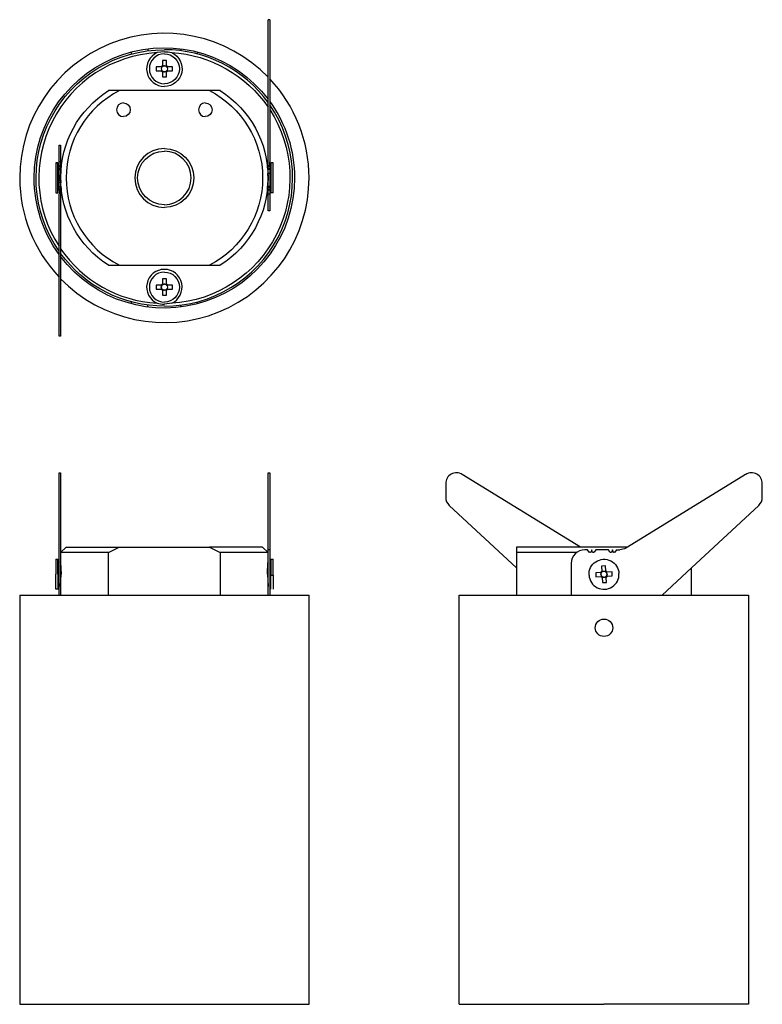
# Model space of a CAD drawing. Extents: x 0 to 136, y 0 to 180.
import ezdxf

# ---------------------------------------------------------------- set-up
doc = ezdxf.new("R2010")
doc.units = 0
doc.header["$MEASUREMENT"] = 0
doc.layers.add('MAKE2D$VISIBILE$CURVE', color=7, linetype='CONTINUOUS')

msp = doc.modelspace()

# ---------------------------------------------------------------- linework, layer by layer
at = {"layer": 'MAKE2D$VISIBILE$CURVE', "color": 7}
for p, q in [((45.5, 177.38), (45.5, 180.43)), ((45.8, 180.43), (45.5, 180.43)), ((45.8, 180.43), (45.8, 177.38)), ((45.5, 169.9), (45.5, 177.38)), ((45.8, 177.38), (45.8, 169.59)), ((23.5, 175.09), (23.5, 174.74)), ((29.5, 175.09), (29.5, 174.74)), ((20.5, 174.15), (20.5, 174.51)), ((26.5, 174.55), (25.16, 174.39)), ((32.5, 174.51), (32.5, 174.15)), ((25, 171.8), (25, 171.06)), ((25.91, 171.8), (25, 171.8)), ((26.08, 171.8), (25.91, 171.8)), ((26, 171.8), (26, 171.68)), ((26.87, 172.93), (26.13, 172.93)), ((26.13, 172.93), (26.13, 172.02)), ((26.13, 172.02), (26.13, 171.84)), ((26.25, 171.93), (26.13, 171.93)), ((26.87, 171.93), (26.75, 171.93)), ((26.87, 172.02), (26.87, 172.93)), ((26.87, 171.84), (26.87, 172.02)), ((27, 171.8), (26.92, 171.8)), ((27, 171.8), (27, 171.8)), ((27, 171.68), (27, 171.8)), ((27.09, 171.8), (27, 171.8)), ((28, 171.8), (27.09, 171.8)), ((28, 171.06), (28, 171.8)), ((25, 171.06), (25.91, 171.06)), ((25.91, 171.06), (26.08, 171.06)), ((26, 171.18), (26, 171.06)), ((26.13, 171.01), (26.13, 170.84)), ((26.13, 170.93), (26.25, 170.93)), ((26.13, 170.84), (26.13, 169.93)), ((26.13, 169.93), (26.87, 169.93)), ((26.5, 170.86), (26.25, 170.93)), ((26.5, 170.86), (26.75, 170.93)), ((26.5, 170.87), (26.5, 170.86)), ((26.87, 170.93), (26.75, 170.93)), ((26.87, 170.84), (26.87, 171.01)), ((26.87, 169.93), (26.87, 170.84)), ((26.92, 171.06), (27, 171.06)), ((27, 171.06), (27, 171.18)), ((27, 171.06), (27, 171.06)), ((27, 171.06), (27.09, 171.06)), ((27.09, 171.06), (28, 171.06)), ((45.5, 155.41), (45.5, 169.9)), ((45.8, 169.59), (45.8, 155.41)), ((18.25, 167.43), (16.25, 167.43)), ((34.75, 167.43), (18.25, 167.43)), ((36.75, 167.43), (34.75, 167.43)), ((7.2, 154.93), (7.2, 157.43)), ((7.2, 157.43), (7.5, 157.43)), ((7.5, 157.43), (7.5, 154.93)), ((45.5, 154.36), (45.5, 155.41)), ((45.8, 155.41), (45.8, 154.36)), ((6.6, 154.18), (6.6, 148.68)), ((6.6, 154.18), (7, 154.18)), ((7, 154.18), (6.6, 154.18)), ((7, 148.68), (7, 154.18)), ((7.2, 154.43), (7.2, 154.93)), ((7.2, 154.14), (7.2, 154.43)), ((7.2, 154.43), (7.5, 154.43)), ((7.2, 153.78), (7.2, 154.14)), ((7.2, 153.68), (7.2, 153.78)), ((7.2, 153.58), (7.2, 153.68)), ((7.2, 153.68), (7.5, 153.68)), ((7.2, 153.22), (7.2, 153.58)), ((7.2, 153.58), (7.5, 153.58)), ((7.5, 154.93), (7.5, 154.43)), ((7.5, 154.43), (7.5, 154.14)), ((7.5, 154.14), (7.5, 153.78)), ((7.5, 153.78), (7.5, 153.68)), ((7.5, 153.68), (7.5, 153.58)), ((7.5, 153.58), (7.5, 153.22)), ((7.62, 153.56), (7.56, 152.96)), ((45.44, 152.95), (45.38, 153.52)), ((45.5, 153.73), (45.5, 154.36)), ((45.5, 153.44), (45.5, 153.73)), ((45.5, 153.73), (45.8, 153.73)), ((45.5, 153.08), (45.5, 153.44)), ((45.8, 153.44), (45.5, 153.44)), ((45.8, 153.73), (45.8, 154.36)), ((45.8, 153.73), (45.8, 153.44)), ((45.8, 153.44), (45.8, 153.08)), ((46, 154.17), (46, 148.68)), ((46.4, 154.17), (46, 154.17)), ((46.4, 148.68), (46.4, 154.17)), ((7.2, 152.93), (7.2, 153.22)), ((7.2, 153.22), (7.5, 153.22)), ((7.5, 152.93), (7.2, 152.93)), ((7.2, 150.63), (7.2, 152.93)), ((7.5, 153.22), (7.5, 152.93)), ((7.5, 152.93), (7.5, 150.63)), ((7.56, 152.95), (7.52, 152.26)), ((45.5, 151.43), (45.48, 152.26)), ((45.5, 152.98), (45.5, 153.08)), ((45.8, 153.08), (45.5, 153.08)), ((45.5, 152.88), (45.5, 152.98)), ((45.8, 152.98), (45.5, 152.98)), ((45.5, 152.52), (45.5, 152.88)), ((45.5, 152.23), (45.5, 152.52)), ((45.5, 149.93), (45.5, 152.23)), ((45.8, 152.23), (45.5, 152.23)), ((45.8, 153.08), (45.8, 152.98)), ((45.8, 152.98), (45.8, 152.88)), ((45.8, 152.88), (45.8, 152.52)), ((45.8, 152.52), (45.8, 152.23)), ((45.8, 152.23), (45.8, 149.93)), ((7.2, 150.34), (7.2, 150.63)), ((7.2, 150.63), (7.5, 150.63)), ((7.2, 149.98), (7.2, 150.34)), ((7.2, 149.88), (7.2, 149.98)), ((7.2, 149.78), (7.2, 149.88)), ((7.2, 149.88), (7.5, 149.88)), ((7.2, 149.42), (7.2, 149.78)), ((7.2, 149.78), (7.5, 149.78)), ((7.5, 151.43), (7.52, 150.59)), ((7.5, 150.63), (7.5, 150.34)), ((7.5, 150.34), (7.5, 149.98)), ((7.5, 149.98), (7.5, 149.88)), ((7.5, 149.88), (7.5, 149.78)), ((7.5, 149.78), (7.5, 149.42)), ((7.56, 149.9), (7.62, 149.34)), ((7.56, 149.9), (7.6, 149.45)), ((45.38, 149.3), (45.48, 150.59)), ((45.5, 149.64), (45.5, 149.93)), ((45.5, 149.93), (45.8, 149.93)), ((45.8, 149.93), (45.8, 149.64)), ((6.6, 148.68), (7, 148.68)), ((7.2, 149.13), (7.2, 149.42)), ((7.2, 149.42), (7.5, 149.42)), ((7.2, 149.13), (7.2, 148.49)), ((7.5, 149.13), (7.2, 149.13)), ((7.2, 147.45), (7.2, 148.49)), ((7.5, 149.42), (7.5, 149.13)), ((7.5, 149.13), (7.5, 148.49)), ((7.5, 148.49), (7.5, 147.45)), ((45.5, 149.28), (45.5, 149.64)), ((45.8, 149.64), (45.5, 149.64)), ((45.5, 149.18), (45.5, 149.28)), ((45.8, 149.28), (45.5, 149.28)), ((45.5, 149.08), (45.5, 149.18)), ((45.8, 149.18), (45.5, 149.18)), ((45.5, 148.72), (45.5, 149.08)), ((45.5, 148.43), (45.5, 148.72)), ((45.8, 148.43), (45.5, 148.43)), ((45.5, 147.93), (45.5, 148.43)), ((45.8, 149.64), (45.8, 149.28)), ((45.8, 149.28), (45.8, 149.18)), ((45.8, 149.18), (45.8, 149.08)), ((45.8, 149.08), (45.8, 148.72)), ((45.8, 148.72), (45.8, 148.43)), ((45.8, 148.43), (45.8, 147.93)), ((46.4, 148.68), (46, 148.68)), ((7.2, 133.27), (7.2, 147.45)), ((7.5, 147.45), (7.5, 132.95)), ((45.5, 145.43), (45.5, 147.93)), ((45.8, 147.93), (45.8, 145.43)), ((45.8, 145.43), (45.5, 145.43)), ((16.25, 135.43), (18.25, 135.43)), ((18.25, 135.43), (34.75, 135.43)), ((34.75, 135.43), (36.75, 135.43)), ((7.2, 125.48), (7.2, 133.27)), ((7.5, 132.95), (7.5, 125.48)), ((25, 131.8), (25, 131.06)), ((25.91, 131.8), (25, 131.8)), ((26.08, 131.8), (25.91, 131.8)), ((26, 131.8), (26, 131.68)), ((26.87, 132.93), (26.13, 132.93)), ((26.13, 132.93), (26.13, 132.02)), ((26.13, 132.02), (26.13, 131.84)), ((26.25, 131.93), (26.13, 131.93)), ((26.87, 131.93), (26.75, 131.93)), ((26.87, 132.02), (26.87, 132.93)), ((26.87, 131.84), (26.87, 132.02)), ((27, 131.8), (26.92, 131.8)), ((27, 131.8), (27, 131.8)), ((27, 131.68), (27, 131.8)), ((27.09, 131.8), (27, 131.8)), ((28, 131.8), (27.09, 131.8)), ((28, 131.06), (28, 131.8)), ((25, 131.06), (25.91, 131.06)), ((25.91, 131.06), (26.08, 131.06)), ((26, 131.18), (26, 131.06)), ((26.13, 131.01), (26.13, 130.84)), ((26.13, 130.93), (26.25, 130.93)), ((26.13, 130.84), (26.13, 129.93)), ((26.13, 129.93), (26.87, 129.93)), ((26.5, 130.86), (26.25, 130.93)), ((26.5, 130.86), (26.75, 130.93)), ((26.5, 130.87), (26.5, 130.86)), ((26.87, 130.93), (26.75, 130.93)), ((26.87, 130.84), (26.87, 131.01)), ((26.87, 129.93), (26.87, 130.84)), ((26.92, 131.06), (27.09, 131.06)), ((27, 131.06), (27, 131.18)), ((27.09, 131.06), (28, 131.06)), ((20.5, 128.34), (20.5, 128.71)), ((23.5, 127.77), (23.5, 128.12)), ((27.84, 128.47), (26.5, 128.3)), ((29.5, 127.77), (29.5, 128.12)), ((32.5, 128.71), (32.5, 128.34)), ((7.2, 122.43), (7.2, 125.48)), ((7.5, 125.48), (7.5, 122.43)), ((7.5, 122.43), (7.2, 122.43)), ((7.2, 95.4), (7.2, 97.4)), ((7.2, 97.4), (7.5, 97.4)), ((7.5, 97.4), (7.5, 95.4)), ((45.5, 97.4), (45.8, 97.4)), ((45.5, 97.1), (45.5, 97.4)), ((45.5, 83.6), (45.5, 97.1)), ((45.8, 97.4), (45.8, 97.1)), ((45.8, 97.1), (45.8, 83.6)), ((102.71, 83.8), (81.08, 97.1)), ((132.98, 97.1), (111.34, 83.8)), ((7.2, 92.9), (7.2, 95.4)), ((7.5, 95.4), (7.5, 92.9)), ((78.03, 95.4), (78.03, 92.9)), ((136.03, 92.9), (136.03, 95.4)), ((7.2, 91.43), (7.2, 92.9)), ((7.5, 92.9), (7.5, 91.43)), ((7.2, 78.81), (7.2, 91.43)), ((7.5, 91.43), (7.5, 82.8)), ((78.67, 91.43), (91.03, 79.97)), ((123.03, 79.97), (135.39, 91.43)), ((7.5, 82.8), (8.5, 83.8)), ((8.5, 83.8), (18.25, 83.8)), ((16.25, 82.8), (18.25, 83.8)), ((18.25, 83.8), (34.75, 83.8)), ((44.5, 83.8), (34.75, 83.8)), ((34.75, 83.8), (36.75, 82.8)), ((44.5, 83.8), (45.5, 82.8)), ((45.5, 83.3), (45.5, 83.6)), ((45.5, 82.8), (45.5, 83.3)), ((45.8, 83.3), (45.5, 83.3)), ((45.8, 83.6), (45.8, 83.3)), ((45.8, 83.3), (45.8, 80.8)), ((102.71, 83.8), (91.03, 83.8)), ((91.03, 83.8), (91.03, 82.8)), ((111.34, 83.8), (102.71, 83.8)), ((104.03, 83.3), (103.53, 83.3)), ((104.32, 82.88), (104.03, 83.3)), ((104.78, 83.3), (104.68, 82.94)), ((104.88, 82.94), (104.78, 83.3)), ((105.53, 83.3), (105.24, 82.88)), ((107.83, 83.3), (105.53, 83.3)), ((108.12, 82.88), (107.83, 83.3)), ((108.58, 83.3), (108.48, 82.94)), ((108.68, 82.94), (108.58, 83.3)), ((109.33, 83.3), (109.04, 82.88)), ((109.33, 83.3), (109.96, 83.3)), ((111.34, 83.8), (111.01, 83.6)), ((6.6, 81.55), (6.6, 78.82)), ((6.6, 81.55), (7, 81.55)), ((7, 78.82), (7, 81.55)), ((7.5, 82.8), (7.5, 81.05)), ((16.25, 82.8), (7.5, 82.8)), ((16.25, 75), (16.25, 82.8)), ((45.5, 82.8), (36.75, 82.8)), ((36.75, 82.8), (36.75, 75)), ((45.5, 81.05), (45.5, 82.8)), ((46, 81.55), (46, 78.95)), ((46, 81.55), (46.4, 81.55)), ((46.4, 78.65), (46.4, 81.55)), ((102.03, 82.8), (91.03, 82.8)), ((91.03, 82.8), (91.03, 79.97)), ((7.5, 81.05), (7.62, 78.8)), ((7.5, 81.05), (7.5, 78.81)), ((7.52, 80.87), (7.5, 81.05)), ((45.38, 78.92), (45.48, 80.87)), ((45.48, 80.87), (45.5, 81.05)), ((45.5, 81.05), (45.48, 80.87)), ((45.5, 80.8), (45.5, 81.05)), ((45.5, 78.92), (45.5, 80.8)), ((45.8, 80.8), (45.8, 78.94)), ((91.03, 79.97), (91.03, 75)), ((101.03, 80.8), (101.03, 75)), ((107.32, 80.32), (106.58, 80.28)), ((106.58, 80.28), (106.63, 79.37)), ((107.36, 79.41), (107.32, 80.32)), ((107.37, 79.23), (107.36, 79.41)), ((117.67, 75), (123.03, 79.97)), ((123.03, 75), (123.03, 79.97)), ((6.6, 76.05), (6.6, 78.82)), ((7, 78.82), (7, 76.05)), ((7, 78.82), (7.2, 78.81)), ((7.2, 76.25), (7.2, 78.81)), ((7.5, 78.81), (7.5, 75)), ((7.5, 78.81), (7.62, 78.81)), ((7.5, 76.55), (7.62, 78.8)), ((45.5, 78.92), (45.38, 78.92)), ((45.38, 78.8), (45.38, 78.92)), ((45.38, 78.8), (45.5, 76.55)), ((45.38, 78.68), (45.5, 78.68)), ((45.5, 75), (45.5, 78.92)), ((46, 78.95), (45.8, 78.94)), ((45.8, 78.94), (45.8, 76.25)), ((45.8, 78.66), (46, 78.65)), ((46, 78.95), (46, 78.65)), ((46, 76.05), (46, 78.65)), ((46, 78.65), (46.4, 78.65)), ((46.4, 78.65), (46.4, 76.05)), ((106.42, 79.14), (105.51, 79.09)), ((105.51, 79.09), (105.55, 78.35)), ((105.55, 78.35), (106.46, 78.4)), ((106.59, 79.15), (106.42, 79.14)), ((106.46, 78.4), (106.63, 78.41)), ((106.52, 79.02), (106.51, 79.14)), ((106.54, 78.53), (106.55, 78.4)), ((106.63, 79.37), (106.64, 79.19)), ((106.75, 79.28), (106.63, 79.28)), ((106.68, 78.37), (106.69, 78.19)), ((106.69, 78.28), (106.81, 78.29)), ((106.69, 78.19), (106.74, 77.28)), ((107.37, 79.32), (107.25, 79.31)), ((107.3, 78.32), (107.42, 78.32)), ((107.6, 79.2), (107.42, 79.19)), ((107.43, 78.23), (107.42, 78.41)), ((107.48, 77.32), (107.43, 78.23)), ((107.46, 78.45), (107.64, 78.46)), ((107.51, 79.07), (107.5, 79.2)), ((107.59, 78.83), (107.51, 79.07)), ((107.59, 78.83), (107.54, 78.58)), ((107.55, 78.46), (107.54, 78.58)), ((107.58, 78.83), (107.59, 78.83)), ((108.51, 79.25), (107.6, 79.2)), ((107.64, 78.46), (108.55, 78.51)), ((108.55, 78.51), (108.51, 79.25)), ((7, 76.05), (6.6, 76.05)), ((7.2, 76.25), (7, 76.05)), ((7.2, 75), (7.2, 76.25)), ((45.8, 76.25), (45.8, 75)), ((46, 76.05), (45.8, 76.25)), ((106.74, 77.28), (107.48, 77.32)), ((0, 75), (7.2, 75)), ((0, 75), (0, 0)), ((7.2, 75), (45.8, 75)), ((45.8, 75), (53, 75)), ((53, 70.6), (53, 75)), ((80.53, 75), (91.03, 75)), ((80.53, 0), (80.53, 75)), ((91.03, 75), (107.03, 75)), ((107.03, 75), (123.03, 75)), ((123.03, 75), (133.53, 75)), ((133.53, 75), (133.53, 0)), ((53, 67.4), (53, 70.6)), ((53, 0), (53, 67.4)), ((0, 0), (53, 0)), ((80.53, 0), (107.03, 0)), ((133.53, 0), (107.03, 0))]:
    msp.add_line(p, q, dxfattribs=at)
for centre, radius, start, end in [((26.5, 151.43), 26.5, 44.1942, 180), ((26.5, 151.43), 23, 93.3398, 212.9516), ((26.5, 171.43), 3.25, 114.3481, 270), ((26.5, 171.43), 2.75, 90, 270), ((26.5, 151.43), 23.5, 36.0493, 90), ((26.42, 171.43), 0.487, 149.4374, 210.5626), ((26.5, 171.43), 0.556, 153.5619, 180), ((26.5, 171.43), 0.556, 180, 206.4381), ((26.5, 171.43), 0.556, 138.2818, 153.5619), ((26.5, 171.43), 0.556, 131.7182, 138.2818), ((26.5, 171.43), 0.556, 116.4381, 131.7182), ((26.5, 171.43), 0.556, 90, 116.4381), ((26.5, 171.43), 0.556, 41.7182, 48.2818), ((26.5, 171.43), 0.556, 206.4381, 221.7182), ((26.5, 171.43), 0.556, 221.7182, 228.2818), ((26.5, 171.43), 0.556, 228.2818, 243.5619), ((26.5, 171.43), 0.556, 243.5619, 270), ((26.5, 151.43), 26.5, 0, 43.2558), ((26.5, 151.43), 18, 117.266, 242.734), ((19, 163.93), 1.25, 90, 270), ((26.5, 151.43), 23.5, 270, 34.7872), ((34, 163.93), 1.25, 90, 270), ((26.5, 151.43), 5.4, 90, 270), ((26.5, 151.43), 4.9, 270, 90), ((26.5, 151.43), 26.5, 180, 223.2558), ((26.5, 151.43), 26.5, 224.1942, 0), ((26.5, 151.43), 23, 214.3012, 266.6602), ((26.5, 131.43), 3.25, 90, 245.6519), ((26.5, 131.43), 2.75, 90, 270), ((26.5, 131.43), 3.25, 294.3481, 90), ((26.5, 131.43), 0.556, 138.2818, 153.5619), ((26.5, 131.43), 0.556, 131.7182, 138.2818), ((26.5, 131.43), 0.556, 116.4381, 131.7182), ((26.5, 131.43), 0.556, 90, 116.4381), ((26.5, 131.43), 0.556, 153.5619, 180), ((26.5, 131.43), 0.556, 180, 206.4381), ((26.5, 131.43), 0.556, 206.4381, 221.7182), ((26.5, 131.43), 0.556, 221.7182, 228.2818), ((26.5, 131.43), 0.556, 228.2818, 243.5619), ((26.5, 131.43), 0.556, 243.5619, 270), ((26.5, 133.88), 5.58, 256.0711, 269.9674), ((80.03, 95.4), 2, 58.4169, 180), ((134.03, 95.4), 2, 0, 121.5831), ((80.03, 92.9), 2, 180, 227.1462), ((134.03, 92.9), 2, 312.8538, 0), ((103.53, 80.8), 2.5, 90, 180), ((107.03, 78.8), 2.75, 183.1412, 3.1412), ((107.03, 78.8), 0.556, 183.1412, 209.5793), ((107.03, 78.8), 0.556, 209.5793, 224.8594), ((107.03, 78.8), 0.556, 224.8594, 231.4229), ((107.03, 78.8), 0.556, 231.4229, 246.703), ((107.03, 78.8), 0.556, 246.703, 273.1412), ((107.03, 78.8), 0.556, 273.1412, 299.5793), ((107.03, 78.8), 0.556, 299.5793, 314.8594), ((107.03, 78.8), 0.556, 314.8594, 321.4229), ((107.03, 78.8), 0.556, 321.4229, 336.703), ((107.03, 78.8), 0.556, 336.703, 3.1412)]:
    msp.add_arc(centre, radius, start, end, dxfattribs=at)
at = {"layer": 'MAKE2D$VISIBILE$CURVE', "color": 7, "extrusion": (0, 0, -1)}
for centre, radius, start, end in [((-26.5, 151.43), 23.85, 360, 142.811), ((-26.5, 151.43), 23.5, 325.2128, 90), ((-26.5, 168.97), 5.58, 90.0326, 103.9289), ((-26.5, 171.43), 3.25, 114.3481, 270), ((-26.5, 171.43), 2.75, 90, 270), ((-26.5, 151.43), 23, 93.3398, 145.6988), ((-26.5, 171.43), 0.697, 32.0857, 57.9143), ((-26.5, 171.51), 0.487, 59.4374, 120.5626), ((-26.5, 171.43), 0.556, 90, 116.4381), ((-26.5, 171.43), 0.556, 116.4381, 131.7182), ((-26.5, 171.43), 0.697, 122.0857, 147.9143), ((-26.5, 171.43), 0.556, 138.2818, 153.5619), ((-26.5, 171.43), 0.556, 153.5619, 206.4381), ((-26.58, 171.43), 0.487, 149.4374, 210.5626), ((-26.5, 171.43), 0.697, 302.0857, 327.9143), ((-26.5, 171.43), 0.556, 243.5619, 270), ((-26.5, 171.43), 0.556, 228.2818, 243.5619), ((-26.5, 171.43), 0.556, 221.7182, 228.2818), ((-26.5, 171.43), 0.697, 212.0857, 237.9143), ((-26.5, 171.43), 0.556, 206.4381, 221.7182), ((-26.5, 151.43), 19, 302.6369, 57.3631), ((-26.5, 151.43), 18, 117.266, 242.734), ((-26.5, 151.43), 19, 122.6369, 237.3631), ((-19, 163.93), 1.25, 90, 270), ((-34, 163.93), 1.25, 90, 270), ((-26.5, 151.43), 23.85, 144.0202, 180), ((-26.5, 151.43), 23, 147.0484, 266.6602), ((-26.5, 151.43), 4.9, 270, 90), ((-26.5, 151.43), 5.4, 90, 270), ((-26.5, 151.43), 23.85, 324.0202, 360), ((-26.5, 151.43), 23.85, 180, 322.811), ((-26.5, 151.43), 23.5, 270, 323.9507), ((-26.5, 131.43), 2.75, 90, 270), ((-26.5, 131.43), 0.697, 32.0857, 57.9143), ((-26.5, 131.51), 0.487, 59.4374, 120.5626), ((-26.5, 131.43), 0.556, 90, 116.4381), ((-26.5, 131.43), 0.556, 116.4381, 131.7182), ((-26.5, 131.43), 0.697, 122.0857, 147.9143), ((-26.5, 131.43), 0.556, 131.7182, 138.2818), ((-26.5, 131.43), 0.556, 138.2818, 153.5619), ((-26.42, 131.43), 0.487, 329.4374, 30.5626), ((-26.5, 131.43), 0.697, 302.0857, 327.9143), ((-26.5, 131.43), 0.556, 243.5619, 270), ((-26.5, 131.43), 0.556, 228.2818, 243.5619), ((-26.5, 131.43), 0.556, 221.7182, 228.2818), ((-26.5, 131.43), 0.697, 212.0857, 237.9143), ((-26.5, 131.43), 0.556, 206.4381, 221.7182), ((-26.5, 131.43), 0.556, 153.5619, 206.4381), ((-26.58, 131.43), 0.487, 149.4374, 210.5626), ((-109.96, 85.3), 2, 238.4169, 270), ((-107.03, 78.8), 2.75, 356.8588, 176.8588), ((-104.48, 83), 0.2, 195.8441, 325), ((-105.07, 83), 0.2, 215, 344.1559), ((-108.28, 83), 0.2, 195.8441, 325), ((-108.87, 83), 0.2, 215, 344.1559), ((-107.02, 78.88), 0.487, 56.2963, 117.4214), ((-107.03, 78.8), 0.697, 118.9446, 144.7731), ((-107.03, 78.8), 0.697, 28.9446, 54.7731), ((-106.95, 78.8), 0.487, 326.2963, 27.4214), ((-107.03, 78.8), 0.697, 298.9446, 324.7731), ((-107.03, 78.8), 0.556, 356.8588, 23.297), ((-107.03, 78.8), 0.556, 23.297, 38.5771), ((-107.03, 78.8), 0.556, 38.5771, 45.1406), ((-107.03, 78.8), 0.556, 45.1406, 60.4207), ((-107.03, 78.8), 0.556, 60.4207, 113.297), ((-107.03, 78.72), 0.487, 236.2963, 297.4214), ((-107.03, 78.8), 0.556, 113.297, 128.5771), ((-107.03, 78.8), 0.556, 128.5771, 135.1406), ((-107.03, 78.8), 0.556, 135.1406, 150.4207), ((-107.03, 78.8), 0.697, 208.9446, 234.7731), ((-107.03, 78.8), 0.556, 150.4207, 176.8588), ((-107.03, 69), 1.6, 270, 90), ((-107.03, 69), 1.6, 90, 270)]:
    msp.add_arc(centre, radius, start, end, dxfattribs=at)

doc.saveas('drawing.dxf')
